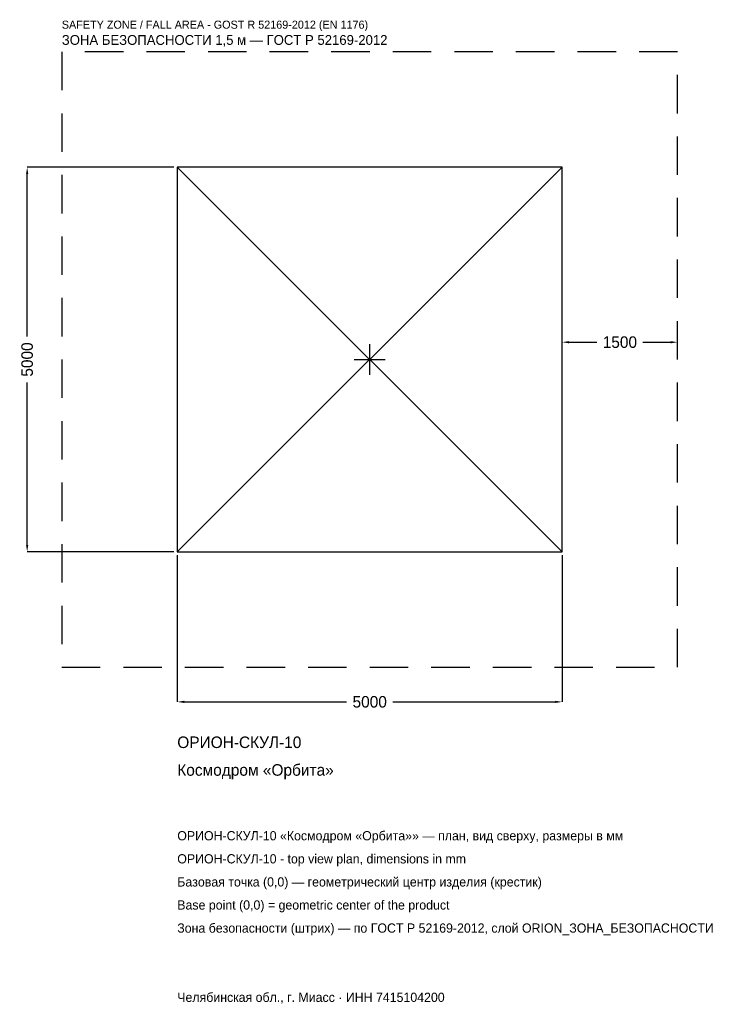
# Model space of a CAD drawing. Header units: metres. Extents: x -4547 to 4568, y -8381 to 4417.
import ezdxf

# ---------------------------------------------------------------- set-up
doc = ezdxf.new("R2010")
doc.units = ezdxf.units.M
doc.linetypes.add('DASHED', pattern=[800, 500, -300])
for name, color, linetype in [('ORION_ДАННЫЕ', 3, 'Continuous'), ('ORION_ЗОНА_БЕЗОПАСНОСТИ', 1, 'Continuous'), ('ORION_КОНТУР', 7, 'Continuous'), ('ORION_РАЗМЕРЫ', 8, 'Continuous')]:
    doc.layers.add(name, color=color, linetype=linetype)
doc.dimstyles.new('ORION', dxfattribs={"dimtxt": 150, "dimasz": 90, "dimexe": 1.25, "dimexo": 45, "dimtad": 1, "dimdec": 0, "dimcen": 2.5, "dimazin": 3, "dimtfac": 1, "dimtmove": 0, "dimatfit": 3, "dimarcsym": 0})

# ---------------------------------------------------------------- blocks, each defined once
blk = doc.blocks.new('_CLOSEDFILLED')
at = {"color": 0, "linetype": 'BYBLOCK'}
blk.add_solid([(-1, 0.16), (0, 0), (-1, -0.16)], dxfattribs=at)
blk = doc.blocks.new('*D1')
for p, q in [((-2500, -2545), (-2500, -4450)), ((2500, -2545), (2500, -4450)), ((-2410, -4450), (-300, -4450)), ((300, -4450), (2410, -4450))]:
    blk.add_line(p, q)
at = {"layer": 'Defpoints'}
for p in [(-2500, -2500), (2500, -2500), (-2500, -4450)]:
    blk.add_point(p, dxfattribs=at)
at = {"layer": 'ORION_РАЗМЕРЫ', "xscale": 90, "yscale": 90, "rotation": 180}
blk.add_blockref('_CLOSEDFILLED', (-2500, -4450), dxfattribs=at)
at = {"layer": 'ORION_РАЗМЕРЫ', "xscale": 90, "yscale": 90}
blk.add_blockref('_CLOSEDFILLED', (2500, -4450), dxfattribs=at)
at = {"layer": 'ORION_РАЗМЕРЫ', "insert": (0, -4450), "char_height": 150, "attachment_point": 5}
blk.add_mtext('5000', dxfattribs=at)
blk = doc.blocks.new('*D2')
for p, q in [((-2545, 2500), (-4450, 2500)), ((-4450, 300), (-4450, 2410)), ((-4450, -2410), (-4450, -300)), ((-2545, -2500), (-4450, -2500))]:
    blk.add_line(p, q)
at = {"layer": 'Defpoints'}
for p in [(-2500, 2500), (-4450, -2500), (-2500, -2500)]:
    blk.add_point(p, dxfattribs=at)
at = {"layer": 'ORION_РАЗМЕРЫ', "xscale": 90, "yscale": 90}
for p, rotation in [((-4450, 2500), 90), ((-4450, -2500), 270)]:
    blk.add_blockref('_CLOSEDFILLED', p, dxfattribs=dict(at, rotation=rotation))
at = {"layer": 'ORION_РАЗМЕРЫ', "insert": (-4450, 0), "char_height": 150, "attachment_point": 5, "rotation": 90}
blk.add_mtext('5000', dxfattribs=at)
blk = doc.blocks.new('*D3')
for p, q in [((2500, 45), (2500, 225)), ((2590, 225), (2950, 225)), ((3550, 225), (3910, 225)), ((4000, 45), (4000, 225))]:
    blk.add_line(p, q)
at = {"layer": 'Defpoints'}
for p in [(2500, 225), (2500, 0), (4000, 0)]:
    blk.add_point(p, dxfattribs=at)
at = {"layer": 'ORION_РАЗМЕРЫ', "xscale": 90, "yscale": 90, "rotation": 180}
blk.add_blockref('_CLOSEDFILLED', (2500, 225), dxfattribs=at)
at = {"layer": 'ORION_РАЗМЕРЫ', "xscale": 90, "yscale": 90}
blk.add_blockref('_CLOSEDFILLED', (4000, 225), dxfattribs=at)
at = {"layer": 'ORION_РАЗМЕРЫ', "insert": (3250, 225), "char_height": 150, "attachment_point": 5}
blk.add_mtext('1500', dxfattribs=at)
blk = doc.blocks.new('ОРИОН ОРИОН-СКУЛ-10 Космодром Орбита')
at = {"layer": 'ORION_ЗОНА_БЕЗОПАСНОСТИ', "linetype": 'DASHED'}
blk.add_lwpolyline([(-4000, -4000), (4000, -4000), (4000, 4000), (-4000, 4000)], close=True, dxfattribs=at)
at = {"layer": 'ORION_КОНТУР'}
for p, q in [((-2500, -2500), (2500, 2500)), ((-2500, 2500), (2500, -2500))]:
    blk.add_line(p, q, dxfattribs=at)
blk.add_lwpolyline([(-2500, -2500), (2500, -2500), (2500, 2500), (-2500, 2500)], close=True, dxfattribs=at)
at = {"layer": 'ORION_РАЗМЕРЫ'}
for p, q in [((0, -200), (0, 200)), ((-200, 0), (200, 0))]:
    blk.add_line(p, q, dxfattribs=at)
at = {"layer": 'ORION_ДАННЫЕ'}
for tag, p in [('АРТИКУЛ', (-2500, -5050)), ('НАИМЕНОВАНИЕ', (-2500, -5410))]:
    blk.add_attdef(tag, p, '', height=150, dxfattribs=at)
at = {"layer": 'ORION_ДАННЫЕ', "flags": 1}
for tag, p in [('ПРОИЗВОДИТЕЛЬ', (-2500, -5770)), ('ТЕЛЕФОН', (-2500, -6130)), ('САЙТ', (-2500, -6850)), ('АДРЕС', (-2500, -7210)), ('РЕКВИЗИТЫ', (-2500, -7570)), ('ГАБАРИТЫ', (-2500, -7930)), ('ЗОНА_БЕЗОПАСНОСТИ', (-2500, -8290))]:
    blk.add_attdef(tag, p, '', height=150, dxfattribs=at)
at = {"layer": 'ORION_ЗОНА_БЕЗОПАСНОСТИ', "color": 1}
for s, height, p in [('SAFETY ZONE / FALL AREA - GOST R 52169-2012 (EN 1176)', 105, (-4000, 4300)), ('ЗОНА БЕЗОПАСНОСТИ 1,5 м — ГОСТ Р 52169-2012', 127.5, (-4000, 4090))]:
    blk.add_text(s, height=height, dxfattribs=at).set_placement(p)
at = {"layer": 'ORION_РАЗМЕРЫ'}
dim = blk.add_linear_dim(base=(-4450, -2500), p1=(-2500, -2500), p2=(-2500, 2500), angle=90, dimstyle='ORION', dxfattribs=at)
dim.commit()
dim.dimension.update_dxf_attribs({"geometry": '*D2', "text_midpoint": (-4450, 0)})
for base, p1, p2, picture, middle in [((2500, 225), (2500, 0), (4000, 0), '*D3', (3250, 225)), ((-2500, -4450), (-2500, -2500), (2500, -2500), '*D1', (0, -4450))]:
    dim = blk.add_linear_dim(base=base, p1=p1, p2=p2, dimstyle='ORION', dxfattribs=at)
    dim.commit()
    dim.dimension.update_dxf_attribs({"geometry": picture, "text_midpoint": middle})

msp = doc.modelspace()

# ---------------------------------------------------------------- block references
msp.add_blockref('ОРИОН ОРИОН-СКУЛ-10 Космодром Орбита', (0, 0)).add_auto_attribs({'АРТИКУЛ': 'ОРИОН-СКУЛ-10', 'НАИМЕНОВАНИЕ': 'Космодром «Орбита»'})

# ---------------------------------------------------------------- texts
at = {"layer": 'ORION_ДАННЫЕ', "color": 3}
for s, p in [('ОРИОН-СКУЛ-10 «Космодром «Орбита»» — план, вид сверху, размеры в мм', (-2500, -6250)), ('ОРИОН-СКУЛ-10 - top view plan, dimensions in mm', (-2500, -6550)), ('Челябинская обл., г. Миасс · ИНН 7415104200', (-2500, -8350))]:
    msp.add_text(s, height=120, dxfattribs=at).set_placement(p)
at = {"layer": 'ORION_ДАННЫЕ', "color": 7}
for s, p in [('Базовая точка (0,0) — геометрический центр изделия (крестик)', (-2500, -6850)), ('Base point (0,0) = geometric center of the product', (-2500, -7150))]:
    msp.add_text(s, height=120, dxfattribs=at).set_placement(p)
at = {"layer": 'ORION_ДАННЫЕ', "color": 1}
msp.add_text('Зона безопасности (штрих) — по ГОСТ Р 52169-2012, слой ORION_ЗОНА_БЕЗОПАСНОСТИ', height=120, dxfattribs=at).set_placement((-2500, -7450))

doc.saveas('drawing.dxf')
